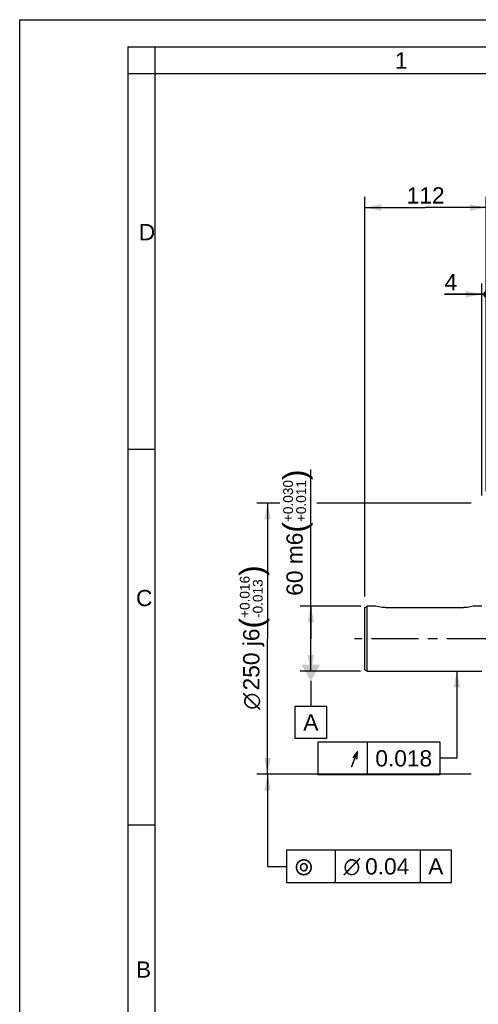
# Model space of a CAD drawing. Header units: millimetres. Extents: x 0 to 420, y 0 to 297.
# Tile 28 of 63: x 0 to 85, y 115 to 297. Entities that reach past the tile are written whole.
import ezdxf
from ezdxf.enums import TextEntityAlignment as Align

# ---------------------------------------------------------------- set-up
doc = ezdxf.new("R2010")
doc.units = ezdxf.units.MM
doc.header["$LTSCALE"] = 23.1
doc.linetypes.add('CENTER', pattern=[0.6, 0.375, -0.075, 0.075, -0.075])
doc.layers.get('0').update_dxf_attribs({"linetype": 'CONTINUOUS'})
for name, color, linetype in [('AXIS', 7, 'CONTINUOUS'), ('COMPONENTS', 7, 'CONTINUOUS'), ('DETAIL', 7, 'CONTINUOUS'), ('DIMENSION', 7, 'CONTINUOUS'), ('DPLANE', 7, 'CONTINUOUS')]:
    doc.layers.add(name, color=color, linetype=linetype)
doc.styles.get("Standard").update_dxf_attribs({"font": 'arial.ttf'})
doc.styles.add('TEXTSTYLE_2', font='arial.ttf')
doc.styles.add('TEXTSTYLE_3', font='arial.ttf')
doc.styles.add('TEXTSTYLE_4', font='gdt')
doc.dimstyles.new('DIMSTYLE_1', dxfattribs={"dimtxt": 3, "dimasz": 3, "dimexe": 0.18, "dimexo": 0.0625, "dimgap": 0.09, "dimtad": 1, "dimdec": 3, "dimlfac": 5, "dimdsep": 46, "dimtxsty": 'STANDARD', "dimblk": '_FILLED', "dimblk1": '_FILLED', "dimblk2": '_FILLED', "dimcen": 0.09, "dimadec": 0, "dimazin": 0, "dimtol": 1, "dimtp": 0.016, "dimtm": 0.013, "dimtfac": 0.6, "dimtdec": 3, "dimtofl": 0, "dimtmove": 0, "dimatfit": 3, "dimldrblk": '_FILLED', "dimfxl": 1, "dimtolj": 1, "dimarcsym": 0})
doc.dimstyles.new('DIMSTYLE_10', dxfattribs={"dimtxt": 3, "dimasz": 3, "dimexe": 0.18, "dimexo": 0.0625, "dimgap": 0.09, "dimtad": 1, "dimlfac": 5, "dimdsep": 46, "dimtxsty": 'STANDARD', "dimblk": '_FILLED', "dimblk1": '_FILLED', "dimblk2": '_FILLED', "dimcen": 0.09, "dimadec": 0, "dimazin": 0, "dimtp": 0.3, "dimtm": 0.3, "dimtfac": 1, "dimtofl": 0, "dimtmove": 0, "dimatfit": 3, "dimldrblk": '_FILLED', "dimfxl": 1, "dimtolj": 1, "dimarcsym": 0})
doc.dimstyles.new('DIMSTYLE_5', dxfattribs={"dimtxt": 3, "dimasz": 3, "dimexe": 0.18, "dimexo": 0.0625, "dimgap": 0.09, "dimtad": 1, "dimdec": 3, "dimlfac": 5, "dimdsep": 46, "dimtxsty": 'STANDARD', "dimblk": '_FILLED', "dimblk1": '_FILLED', "dimblk2": '_FILLED', "dimcen": 0.09, "dimadec": 0, "dimazin": 0, "dimtol": 1, "dimtp": 0.03, "dimtm": -0.011, "dimtfac": 0.6, "dimtdec": 3, "dimtofl": 0, "dimtmove": 0, "dimatfit": 3, "dimldrblk": '_FILLED', "dimfxl": 1, "dimtolj": 1, "dimarcsym": 0})
doc.dimstyles.new('DIMSTYLE_6', dxfattribs={"dimtxt": 3, "dimasz": 3, "dimexe": 0.18, "dimexo": 0.0625, "dimgap": 0.09, "dimtad": 1, "dimdec": 1, "dimlfac": 5, "dimdsep": 46, "dimtxsty": 'STANDARD', "dimblk": '_FILLED', "dimblk1": '_FILLED', "dimblk2": '_FILLED', "dimcen": 0.09, "dimadec": 0, "dimazin": 0, "dimtp": 0.3, "dimtm": 0.3, "dimtfac": 1, "dimtdec": 1, "dimtofl": 0, "dimtmove": 0, "dimatfit": 3, "dimldrblk": '_FILLED', "dimfxl": 1, "dimtolj": 1, "dimarcsym": 0})
doc.dimstyles.new('DIMSTYLE_7', dxfattribs={"dimtxt": 3, "dimasz": 3, "dimexe": 0.18, "dimexo": 0.0625, "dimgap": 0.09, "dimtad": 1, "dimlfac": 5, "dimdsep": 46, "dimtxsty": 'STANDARD', "dimblk": '_FILLED', "dimblk1": '_FILLED', "dimblk2": '_FILLED', "dimcen": 0.09, "dimadec": 0, "dimazin": 0, "dimtp": 0.1, "dimtm": 0.1, "dimtfac": 1, "dimtofl": 0, "dimtmove": 0, "dimatfit": 3, "dimldrblk": '_FILLED', "dimfxl": 1, "dimtolj": 1, "dimarcsym": 0})
doc.dimstyles.get("Standard").update_dxf_attribs({"dimtxt": 3, "dimasz": 3, "dimexe": 0.18, "dimexo": 0.0625, "dimgap": 0.09, "dimtad": 1, "dimdec": 3, "dimdsep": 46, "dimtxsty": 'STANDARD', "dimblk": '_FILLED', "dimblk1": '_FILLED', "dimblk2": '_FILLED', "dimcen": 0.09, "dimadec": 0, "dimazin": 0, "dimtol": 1, "dimtp": 0.001, "dimtm": 0.001, "dimtfac": 1, "dimtdec": 3, "dimtofl": 0, "dimtmove": 0, "dimatfit": 3, "dimldrblk": '_FILLED', "dimfxl": 1, "dimtolj": 1, "dimarcsym": 0})

# ---------------------------------------------------------------- blocks, each defined once
blk = doc.blocks.new('_FILLED')
at = {"color": 0, "linetype": 'BYBLOCK'}
blk.add_solid([(0, 0), (-1, 0.2), (-1, -0.2)], dxfattribs=at)
blk = doc.blocks.new('*D0')
at = {"layer": 'DIMENSION', "color": 2, "linetype": 'CONTINUOUS'}
for p, q in [((48.06, 207.81), (43.76, 207.81)), ((45.76, 207.81), (45.76, 182.81)), ((83.36, 207.81), (54.88, 207.81)), ((45.76, 157.81), (45.76, 182.81)), ((83.36, 157.81), (43.76, 157.81))]:
    blk.add_line(p, q, dxfattribs=at)
at = {"layer": 'DIMENSION', "color": 2, "linetype": 'CONTINUOUS', "xscale": 3, "yscale": 3, "zscale": 3}
for p, rotation in [((45.76, 207.81), 90), ((45.76, 157.81), 270)]:
    blk.add_blockref('_FILLED', p, dxfattribs=dict(at, rotation=rotation))
at = {"layer": 'DIMENSION', "color": 2, "linetype": 'CONTINUOUS'}
for s, height, p in [(')', 4.2, (44.86, 195.37)), ('(', 4.2, (44.86, 185.66)), ('250 j6', 3, (44.26, 178.98))]:
    blk.add_text(s, height=height, rotation=90, dxfattribs=at).set_placement(p, align=Align.CENTER)
for s, height, style, p in [('+0.016', 1.8, 'TEXTSTYLE_3', (42.46, 190.52)), ('-0.013', 1.8, 'TEXTSTYLE_3', (44.86, 190.2)), ('n', 3, 'TEXTSTYLE_4', (44.26, 171.28))]:
    blk.add_text(s, height=height, rotation=90, dxfattribs=dict(at, style=style)).set_placement(p, align=Align.CENTER)
blk = doc.blocks.new('*D4')
at = {"layer": 'DIMENSION', "color": 2, "linetype": 'CONTINUOUS'}
for p, q in [((53.76, 182.81), (53.76, 214.02)), ((62.98, 188.81), (51.76, 188.81)), ((53.76, 188.81), (53.76, 182.81)), ((53.76, 176.81), (53.76, 182.81)), ((62.92, 176.81), (51.76, 176.81))]:
    blk.add_line(p, q, dxfattribs=at)
at = {"layer": 'DIMENSION', "color": 2, "linetype": 'CONTINUOUS', "xscale": 3, "yscale": 3, "zscale": 3}
for p, rotation in [((53.76, 188.81), 90), ((53.76, 176.81), 270)]:
    blk.add_blockref('_FILLED', p, dxfattribs=dict(at, rotation=rotation))
at = {"layer": 'DIMENSION', "color": 2, "linetype": 'CONTINUOUS'}
for s, height, p in [(')', 4.2, (52.86, 212.07)), ('(', 4.2, (52.86, 202.36)), ('60 m6', 3, (52.26, 190.73))]:
    blk.add_text(s, height=height, rotation=90, dxfattribs=at).set_placement(p)
at = {"layer": 'DIMENSION', "color": 2, "linetype": 'CONTINUOUS', "style": 'TEXTSTYLE_3'}
for s, p in [('+0.030', (50.46, 204.32)), ('+0.011', (52.86, 204.32))]:
    blk.add_text(s, height=1.8, rotation=90, dxfattribs=at).set_placement(p)
blk = doc.blocks.new('*D5')
at = {"layer": 'DIMENSION', "color": 2, "linetype": 'CONTINUOUS'}
for p, q in [((63.76, 190.58), (63.76, 264.34)), ((86.16, 212.33), (86.16, 264.34)), ((63.76, 262.34), (74.96, 262.34)), ((86.16, 262.34), (74.96, 262.34))]:
    blk.add_line(p, q, dxfattribs=at)
at = {"layer": 'DIMENSION', "color": 2, "linetype": 'CONTINUOUS', "xscale": 3, "yscale": 3, "zscale": 3, "rotation": 180}
blk.add_blockref('_FILLED', (63.76, 262.34), dxfattribs=at)
at = {"layer": 'DIMENSION', "color": 2, "linetype": 'CONTINUOUS', "xscale": 3, "yscale": 3, "zscale": 3}
blk.add_blockref('_FILLED', (86.16, 262.34), dxfattribs=at)
at = {"layer": 'DIMENSION', "color": 2, "linetype": 'CONTINUOUS', "insert": (74.96, 266.09), "char_height": 3, "width": 6.9926, "attachment_point": 2, "line_spacing_factor": 0.9}
blk.add_mtext('112', dxfattribs=at)
blk = doc.blocks.new('_DOT')
at = {"color": 0, "linetype": 'BYBLOCK'}
blk.add_line((-0.2, 0), (-1, 0), dxfattribs=at)
at = {"color": 0, "linetype": 'BYBLOCK', "const_width": 0.2}
blk.add_lwpolyline([(-0.1, 0, 1), (0.1, 0, 1)], format="xyb", close=True, dxfattribs=at)
blk = doc.blocks.new('*D6')
at = {"layer": 'DIMENSION', "color": 2, "linetype": 'CONTINUOUS'}
for p, q in [((85.36, 209.25), (85.36, 248.34)), ((86.16, 210.36), (86.16, 248.34)), ((85.36, 246.34), (78.45, 246.34)), ((78.45, 246.34), (85.76, 246.34)), ((92.16, 246.34), (85.76, 246.34)), ((86.16, 246.34), (92.16, 246.34))]:
    blk.add_line(p, q, dxfattribs=at)
at = {"layer": 'DIMENSION', "color": 2, "linetype": 'CONTINUOUS', "xscale": 3, "yscale": 3, "zscale": 3}
blk.add_blockref('_FILLED', (85.36, 246.34), dxfattribs=at)
at = {"layer": 'DIMENSION', "color": 2, "linetype": 'CONTINUOUS', "xscale": 3, "yscale": 3, "zscale": 3, "rotation": 180}
blk.add_blockref('_DOT', (86.16, 246.34), dxfattribs=at)
at = {"layer": 'DIMENSION', "color": 2, "linetype": 'CONTINUOUS', "insert": (80.78, 250.09), "char_height": 3, "width": 2.3309, "attachment_point": 3, "line_spacing_factor": 0.9}
blk.add_mtext('4', dxfattribs=at)
blk = doc.blocks.new('*D16')
at = {"layer": 'DIMENSION', "color": 2, "linetype": 'CONTINUOUS'}
for p, q in [((86.16, 210), (86.16, 248.34)), ((93.16, 209.98), (93.16, 248.34)), ((86.16, 246.34), (80.16, 246.34)), ((80.16, 246.34), (89.66, 246.34)), ((101.61, 246.34), (89.66, 246.34)), ((93.16, 246.34), (101.61, 246.34))]:
    blk.add_line(p, q, dxfattribs=at)
at = {"layer": 'DIMENSION', "color": 2, "linetype": 'CONTINUOUS', "xscale": 3, "yscale": 3, "zscale": 3}
blk.add_blockref('_DOT', (86.16, 246.34), dxfattribs=at)
at = {"layer": 'DIMENSION', "color": 2, "linetype": 'CONTINUOUS', "xscale": 3, "yscale": 3, "zscale": 3, "rotation": 180}
blk.add_blockref('_FILLED', (93.16, 246.34), dxfattribs=at)
at = {"layer": 'DIMENSION', "color": 2, "linetype": 'CONTINUOUS', "insert": (96.94, 250.09), "char_height": 3, "width": 4.6617, "attachment_point": 1, "line_spacing_factor": 0.9}
blk.add_mtext('35', dxfattribs=at)

msp = doc.modelspace()

# ---------------------------------------------------------------- linework, layer by layer
at = {"color": 2, "linetype": 'CONTINUOUS'}
for p, q in [((0, 0), (0, 297)), ((0, 297), (420, 297)), ((20, 292), (20, 5)), ((20, 292), (415, 292)), ((25, 287), (25, 292)), ((25, 287), (20, 287)), ((20, 217.75), (25, 217.75)), ((20, 148.5), (25, 148.5))]:
    msp.add_line(p, q, dxfattribs=at)
at = {"color": 7, "linetype": 'CONTINUOUS'}
for p in [(25, 10), (410, 287)]:
    msp.add_line(p, (25, 287), dxfattribs=at)
at = {"layer": 'AXIS', "color": 2, "linetype": 'CENTER'}
msp.add_line((87.5113, 182.81169), (61.83607, 182.81169), dxfattribs=at)
at = {"layer": 'COMPONENTS', "color": 7, "linetype": 'CONTINUOUS'}
for p, q in [((63.7573, 188.58075), (64.1573, 188.81169)), ((63.7573, 177.04263), (63.7573, 188.58075)), ((64.1573, 176.81169), (64.1573, 188.81169)), ((65.7573, 188.81169), (64.1573, 188.81169)), ((67.5573, 188.53533), (81.9573, 188.53533)), ((85.3613, 188.81169), (83.7573, 188.81169)), ((63.7573, 177.04263), (64.1573, 176.81169)), ((64.1573, 176.81169), (85.3613, 176.81169))]:
    msp.add_line(p, q, dxfattribs=at)
for points, knots in [([(67.5573, 188.53533), (67.13052, 188.53533), (66.52059, 188.60596), (65.93072, 188.75926), (65.7573, 188.81169)], [0, 0, 0, 0, 0.701529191, 1, 1, 1, 1]), ([(83.7573, 188.81169), (83.58388, 188.75926), (82.99401, 188.60596), (82.38408, 188.53533), (81.9573, 188.53533)], [0, 0, 0, 0, 0.298470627, 1, 1, 1, 1])]:
    msp.add_open_spline(points, degree=3, knots=knots, dxfattribs=at)
at = {"layer": 'DETAIL', "color": 2, "linetype": 'CONTINUOUS'}
for p, q in [((64.169, 163.74129), (64.169, 157.74129)), ((58.28248, 143.81169), (58.28248, 137.81169)), ((73.9349, 143.81169), (73.9349, 137.81169))]:
    msp.add_line(p, q, dxfattribs=at)
for points in [[(55.044, 157.74129), (77.65227, 157.74129), (77.65227, 163.74129)], [(77.65227, 163.74129), (55.044, 163.74129), (55.044, 157.74129)], [(49.28248, 137.81169), (79.723, 137.81169), (79.723, 143.81169)], [(79.723, 143.81169), (49.28248, 143.81169), (49.28248, 137.81169)]]:
    msp.add_lwpolyline(points, dxfattribs=at)
at = {"layer": 'DPLANE', "color": 2, "linetype": 'CONTINUOUS'}
for p, q in [((53.7573, 175.01169), (53.7573, 170.37383)), ((50.86324, 164.37383), (50.86324, 170.37383)), ((50.86324, 170.37383), (56.65135, 170.37383)), ((56.65135, 170.37383), (56.65135, 164.37383)), ((56.65135, 164.37383), (50.86324, 164.37383))]:
    msp.add_line(p, q, dxfattribs=at)
msp.add_solid([(55.48935, 178.01169), (52.02525, 178.01169), (53.7573, 175.01169)], dxfattribs=at)

# ---------------------------------------------------------------- texts
at = {"color": 2, "linetype": 'CONTINUOUS', "char_height": 3, "attachment_point": 1, "line_spacing_factor": 0.9, "style": 'TEXTSTYLE_2'}
for s, insert, width in [('1', (69.27205, 290.95221), 2.330855), ('D', (22.00079, 259.30541), 3.0223048), ('C', (21.4816, 191.81181), 3.0223048), ('B', (21.4816, 123.27986), 2.7881041)]:
    msp.add_mtext(s, dxfattribs=dict(at, insert=insert, width=width))
at = {"layer": 'DETAIL', "color": 2, "linetype": 'CONTINUOUS', "style": 'TEXTSTYLE_4'}
msp.add_text('h', height=3, dxfattribs=at).set_placement((62.669, 159.24129), align=Align.RIGHT)
at = {"layer": 'DETAIL', "color": 2, "linetype": 'CONTINUOUS'}
msp.add_text('0.018', height=3, dxfattribs=at).set_placement((76.15227, 159.24129), align=Align.RIGHT)
for s, p in [('0.04', (63.78248, 139.31169)), ('A', (75.4349, 139.31169))]:
    msp.add_text(s, height=3, dxfattribs=at).set_placement(p)
at = {"layer": 'DETAIL', "color": 2, "linetype": 'CONTINUOUS', "style": 'TEXTSTYLE_4'}
for s, p in [('r', (50.78248, 139.31169)), ('n', (59.78248, 139.31169))]:
    msp.add_text(s, height=3, dxfattribs=at).set_placement(p)
at = {"layer": 'DPLANE', "color": 2, "linetype": 'CONTINUOUS', "insert": (52.36324, 168.87383), "char_height": 3, "width": 2.7881041, "attachment_point": 1, "line_spacing_factor": 0.9}
msp.add_mtext('A', dxfattribs=at)

# ---------------------------------------------------------------- dimensions: what is measured, and where the dimension line sits
at = {"layer": 'DIMENSION', "color": 2, "linetype": 'CONTINUOUS'}
dim = msp.add_linear_dim(base=(86.1613, 262.33662), p1=(63.7573, 190.58075), p2=(86.1613, 212.32563), dimstyle='DIMSTYLE_6', dxfattribs=at)
dim.commit()
dim.dimension.update_dxf_attribs({"geometry": '*D5', "text_midpoint": (71.46302, 264.58662), "dimtype": 160})
dim = msp.add_linear_dim(base=(86.1613, 246.33662), p1=(85.3613, 209.25007), p2=(86.1613, 210.36364), dimstyle='DIMSTYLE_7', override={"dimblk2": 'DOT', "dimsah": 1}, dxfattribs=at)
dim.commit()
dim.dimension.update_dxf_attribs({"geometry": '*D6', "text_midpoint": (77.2828, 248.58662), "dimtype": 160})
for base, p1, p2, angle, dimstyle, override, picture, middle in [((86.1613, 246.33662), (93.1613, 209.98042), (86.1613, 209.99521), 180, 'DIMSTYLE_10', {"dimblk2": 'DOT', "dimsah": 1}, '*D16', (99.27472, 248.58662)), ((53.7573, 188.81169), (62.92333, 176.81169), (62.98151, 188.81169), 90, 'DIMSTYLE_5', {"dimpost": '<>m6'}, '*D4', (50.7573, 202.37793))]:
    dim = msp.add_linear_dim(base=base, p1=p1, p2=p2, angle=angle, dimstyle=dimstyle, override=override, dxfattribs=at)
    dim.commit()
    dim.dimension.update_dxf_attribs({"geometry": picture, "text_midpoint": middle, "dimtype": 160})
dim = msp.add_linear_dim(base=(45.7573, 157.81169), p1=(83.3613, 207.81169), p2=(83.3613, 157.81169), angle=270, text='%%c<>', dimstyle='DIMSTYLE_1', override={"dimpost": '<>j6'}, dxfattribs=at)
dim.commit()
dim.dimension.update_dxf_attribs({"geometry": '*D0', "text_midpoint": (43.95393, 181.4815), "dimtype": 160})

# ---------------------------------------------------------------- leaders
at = {"layer": 'DETAIL', "color": 2, "linetype": 'CONTINUOUS'}
for points in [[(80.72344, 176.81169), (80.72344, 160.74129), (77.65227, 160.74129)], [(45.7573, 157.81169), (45.7573, 140.81169), (49.28248, 140.81169)]]:
    msp.add_leader(points, dimstyle='STANDARD', override={"dimtad": 0}, dxfattribs=at)

doc.saveas('drawing.dxf')
